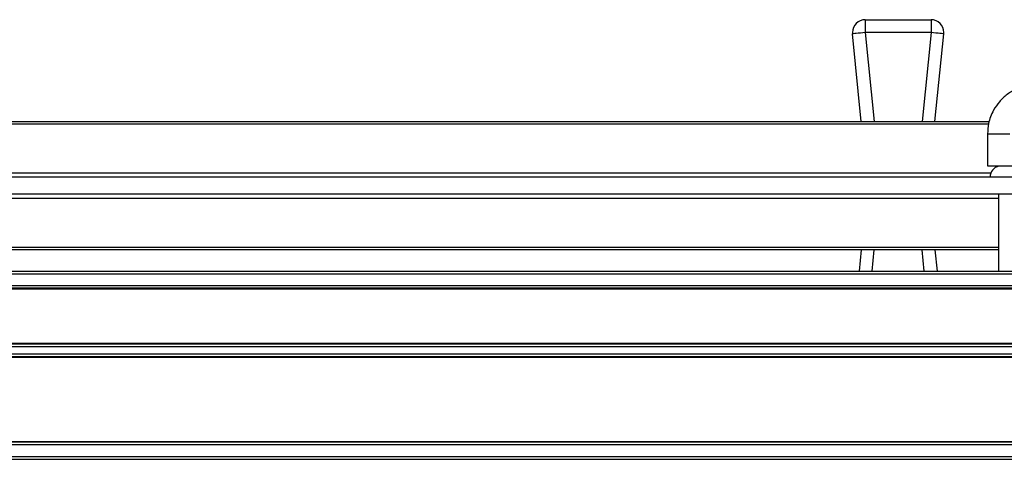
# Model space of a CAD drawing. Header units: millimetres. Extents: x 5660.967 to 5661.687, y 5268.583 to 5269.483.
# Tile 3 of 10: x 5661.499 to 5661.615, y 5268.584 to 5268.635. Entities that reach past the tile are written whole.
import ezdxf

# ---------------------------------------------------------------- set-up
doc = ezdxf.new("R2010")
doc.units = ezdxf.units.MM
doc.layers.add('SANINDUSA', color=3, linetype='Continuous')

msp = doc.modelspace()

# ---------------------------------------------------------------- linework, layer by layer
at = {"layer": 'SANINDUSA'}
for p, q in [((5661.59836, 5268.63526), (5661.59836, 5268.63376)), ((5661.59836, 5268.63526), (5661.60604, 5268.63526)), ((5661.60604, 5268.63526), (5661.60604, 5268.63376)), ((5661.60604, 5268.63376), (5661.59836, 5268.63376)), ((5661.59836, 5268.63376), (5661.5994, 5268.62336)), ((5661.60604, 5268.63376), (5661.60499, 5268.62336)), ((5661.59789, 5268.62336), (5661.59686, 5268.63361)), ((5661.6065, 5268.62336), (5661.60753, 5268.63361)), ((5661.36396, 5268.62336), (5661.61285, 5268.62336)), ((5661.61277, 5268.62306), (5661.36401, 5268.62306)), ((5661.61265, 5268.62191), (5661.61265, 5268.61816)), ((5661.61265, 5268.62191), (5661.61525, 5268.62191)), ((5661.61265, 5268.61816), (5661.62415, 5268.61816)), ((5661.61384, 5268.61816), (5661.61384, 5268.61809)), ((5661.6384, 5268.61686), (5661.3384, 5268.61686)), ((5661.36375, 5268.61736), (5661.61305, 5268.61736)), ((5661.6384, 5268.61486), (5661.3384, 5268.61486)), ((5661.61395, 5268.61436), (5661.36285, 5268.61436)), ((5661.61395, 5268.61486), (5661.61395, 5268.60585)), ((5661.36285, 5268.60866), (5661.61395, 5268.60866)), ((5661.61395, 5268.60836), (5661.36285, 5268.60836)), ((5661.59789, 5268.60836), (5661.59764, 5268.60585)), ((5661.59915, 5268.60585), (5661.5994, 5268.60836)), ((5661.60525, 5268.60585), (5661.60499, 5268.60836)), ((5661.6065, 5268.60836), (5661.60675, 5268.60585)), ((5661.01303, 5268.60585), (5661.66303, 5268.60585)), ((5661.01303, 5268.60555), (5661.66303, 5268.60555)), ((5661.66303, 5268.60415), (5661.01303, 5268.60415)), ((5661.66303, 5268.60385), (5661.01303, 5268.60385)), ((5661.66303, 5268.60375), (5661.01303, 5268.60375)), ((5661.01303, 5268.59745), (5661.66303, 5268.59745)), ((5661.01303, 5268.59735), (5661.66303, 5268.59735)), ((5661.01303, 5268.59705), (5661.66303, 5268.59705)), ((5661.66303, 5268.59615), (5661.01303, 5268.59615)), ((5661.66303, 5268.59585), (5661.01303, 5268.59585)), ((5661.66303, 5268.59575), (5661.01303, 5268.59575)), ((5661.01303, 5268.58595), (5661.66303, 5268.58595)), ((5661.66303, 5268.58585), (5661.01303, 5268.58585)), ((5661.66303, 5268.58555), (5661.01303, 5268.58555)), ((5661.66303, 5268.58415), (5661.01303, 5268.58415)), ((5661.66303, 5268.58385), (5661.01303, 5268.58385))]:
    msp.add_line(p, q, dxfattribs=at)
at = {"layer": 'SANINDUSA', "flags": 128}
for points in [[(5661.59836, 5268.63376), (5661.59807, 5268.63373), (5661.59779, 5268.6337), (5661.59753, 5268.63367), (5661.5973, 5268.63365), (5661.59712, 5268.63363), (5661.59698, 5268.63362), (5661.59689, 5268.63361), (5661.59686, 5268.63361)], [(5661.60753, 5268.63361), (5661.6075, 5268.63361), (5661.60742, 5268.63362), (5661.60728, 5268.63363), (5661.60709, 5268.63365), (5661.60687, 5268.63367), (5661.60661, 5268.6337), (5661.60633, 5268.63373), (5661.60604, 5268.63376)]]:
    msp.add_lwpolyline(points, dxfattribs=at)
at = {"layer": 'SANINDUSA'}
for centre, radius, start, end in [((5661.59836, 5268.63376), 0.0015, 90, 180), ((5661.60604, 5268.63376), 0.0015, 0, 90), ((5661.59836, 5268.63376), 0.0015, 180, 185.7432), ((5661.60604, 5268.63376), 0.0015, 354.2568, 0), ((5661.61425, 5268.61686), 0.0013, 102.4188, 180)]:
    msp.add_arc(centre, radius, start, end, dxfattribs=at)
msp.add_open_spline([(5661.62415, 5268.62191), (5661.62412, 5268.62236), (5661.62408, 5268.62301), (5661.6238, 5268.62393), (5661.62345, 5268.62471), (5661.62288, 5268.62556), (5661.62211, 5268.62635), (5661.62113, 5268.62702), (5661.61998, 5268.62749), (5661.6187, 5268.6277), (5661.61735, 5268.62762), (5661.61607, 5268.62722), (5661.61493, 5268.62656), (5661.61402, 5268.62571), (5661.61339, 5268.6248), (5661.61299, 5268.62392), (5661.61271, 5268.62299), (5661.61267, 5268.62232), (5661.61265, 5268.62191)], degree=3, knots=[0, 0, 0, 0, 0.0753, 0.106907, 0.159745, 0.215916, 0.277328, 0.342655, 0.411258, 0.482679, 0.556781, 0.63388, 0.704123, 0.77336, 0.839219, 0.887621, 0.932389, 1, 1, 1, 1], dxfattribs=at)

doc.saveas('drawing.dxf')
